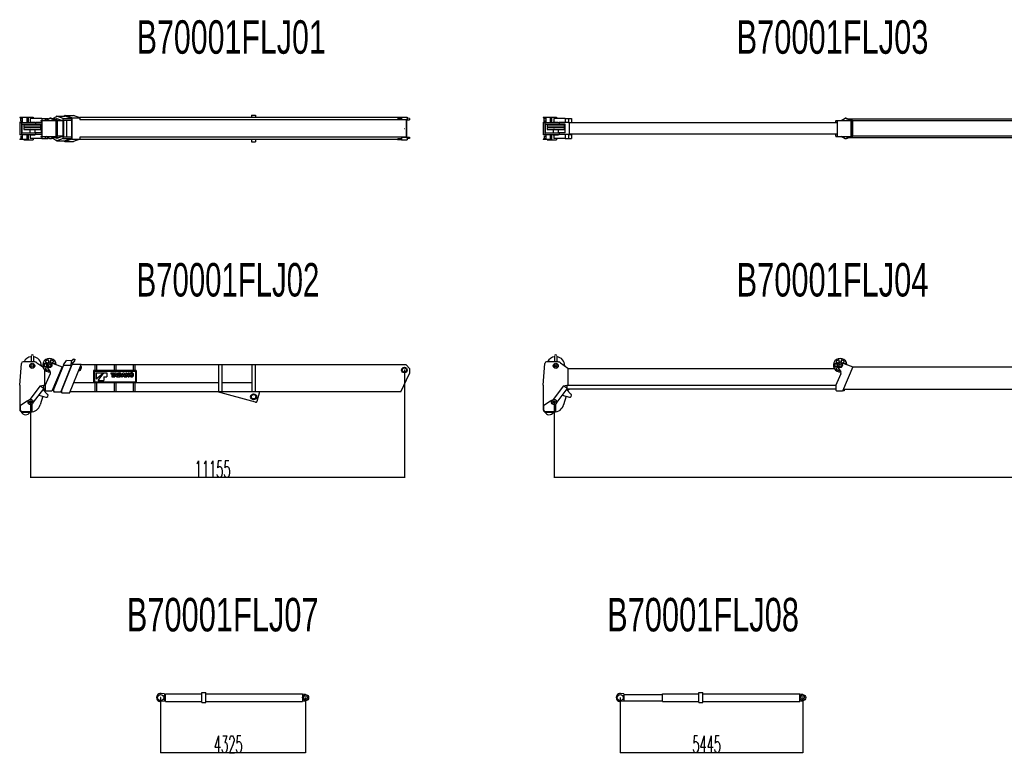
# Model space of a CAD drawing. Extents: x 2630 to 61401, y -1865 to 28103.
# Tile 1 of 2: x 2630 to 32015, y -1865 to 20102. Entities that reach past the tile are written whole.
import ezdxf

# ---------------------------------------------------------------- set-up
doc = ezdxf.new("R2010")
doc.units = 0
doc.header["$PDMODE"] = 35
doc.layers.get('0').update_dxf_attribs({"linetype": 'CONTINUOUS'})
doc.layers.get('DEFPOINTS').update_dxf_attribs({"linetype": 'CONTINUOUS'})
doc.styles.add('MX_DIMTXSTY_2', font='txt.shx', dxfattribs={"width": 0.5, "bigfont": 'extfont.shx'})
doc.styles.add('MX_NOTE_STANDARD', font='txt.shx', dxfattribs={"bigfont": 'extfont.shx'})
doc.dimstyles.new('MXDIMSTYLE', dxfattribs={"dimtxt": 2.8, "dimasz": 2.5, "dimexe": 1, "dimexo": 0.5, "dimgap": 0.5, "dimtad": 1, "dimdsep": 46, "dimtxsty": 'MX_NOTE_STANDARD', "dimblk1": 'OPEN30', "dimblk2": 'OPEN30', "dimsah": 1, "dimcen": 2.5, "dimadec": 0, "dimazin": 0, "dimtfac": 1, "dimtmove": 0, "dimatfit": 3, "dimldrblk": 'OPEN30', "dimfxl": 1, "dimtzin": 0, "dimarcsym": 0})

# ---------------------------------------------------------------- blocks, each defined once
blk = doc.blocks.new('*D3')
at = {"color": 7, "linetype": 'Continuous'}
for p, q in [((14109.9, 9639.2375), (14109.9, 6425.3)), ((2955.04, 8684.2375), (2955.04, 6425.3)), ((14109.9, 6429.8), (2955.04, 6429.8))]:
    blk.add_line(p, q, dxfattribs=at)
for points in [[(2975.04, 6426.46666), (2975.04, 6433.13334), (2955.04, 6429.8)], [(14089.9, 6433.13334), (14089.9, 6426.46666), (14109.9, 6429.8)]]:
    blk.add_solid(points, dxfattribs=at)
at = {"layer": 'DEFPOINTS', "color": 0, "linetype": 'Continuous'}
for p in [(14109.9, 9640.8), (2955.04, 8685.8), (2955.04, 6429.8)]:
    blk.add_point(p, dxfattribs=at)
at = {"color": 7, "linetype": 'Continuous', "insert": (8387.912207, 6680.3), "char_height": 500, "attachment_point": 5, "style": 'MX_DIMTXSTY_2'}
blk.add_mtext('\\A1;11155', dxfattribs=at)
blk = doc.blocks.new('_OPEN30')
at = {"color": 0, "linetype": 'ByBlock', "lineweight": -2}
for p, q in [((-1, 0.267949), (0, 0)), ((0, 0), (-1, -0.267949)), ((0, 0), (-1, 0))]:
    blk.add_line(p, q, dxfattribs=at)
blk = doc.blocks.new('*D4')
at = {"color": 7, "linetype": 'Continuous'}
for p, q in [((6837.13, -142.492476), (6837.13, -1791.83)), ((11162.1, -142.482466), (11162.1, -1791.83)), ((11162.1, -1787.33), (6837.13, -1787.33))]:
    blk.add_line(p, q, dxfattribs=at)
for points in [[(6857.13, -1790.66334), (6857.13, -1783.99666), (6837.13, -1787.33)], [(11142.1, -1783.99666), (11142.1, -1790.66334), (11162.1, -1787.33)]]:
    blk.add_solid(points, dxfattribs=at)
at = {"layer": 'DEFPOINTS', "color": 0, "linetype": 'Continuous'}
for p in [(6837.13, -140.929976), (11162.1, -140.919966), (6837.13, -1787.33)]:
    blk.add_point(p, dxfattribs=at)
at = {"color": 7, "linetype": 'Continuous', "insert": (8855.057275, -1536.83), "char_height": 500, "attachment_point": 5, "style": 'MX_DIMTXSTY_2'}
blk.add_mtext('\\A1;4325', dxfattribs=at)
blk = doc.blocks.new('*D5')
at = {"color": 7, "linetype": 'Continuous'}
for p, q in [((20553.1, -142.482456), (20553.1, -1791.84)), ((25998.1, -142.482456), (25998.1, -1791.84)), ((25998.1, -1787.34), (20553.1, -1787.34))]:
    blk.add_line(p, q, dxfattribs=at)
for points in [[(20573.1, -1790.67334), (20573.1, -1784.00666), (20553.1, -1787.34)], [(25978.1, -1784.00666), (25978.1, -1790.67334), (25998.1, -1787.34)]]:
    blk.add_solid(points, dxfattribs=at)
at = {"layer": 'DEFPOINTS', "color": 0, "linetype": 'Continuous'}
for p in [(20553.1, -140.919956), (25998.1, -140.919956), (20553.1, -1787.34)]:
    blk.add_point(p, dxfattribs=at)
at = {"color": 7, "linetype": 'Continuous', "insert": (23131.042383, -1536.84), "char_height": 500, "attachment_point": 5, "style": 'MX_DIMTXSTY_2'}
blk.add_mtext('\\A1;5445', dxfattribs=at)
blk = doc.blocks.new('*D6')
at = {"color": 7, "linetype": 'Continuous'}
for p, q in [((53681.5, 9639.2375), (53681.5, 6425.3)), ((18576.5, 8684.2375), (18576.5, 6425.3)), ((53681.5, 6429.8), (18576.5, 6429.8))]:
    blk.add_line(p, q, dxfattribs=at)
for points in [[(18596.5, 6426.46666), (18596.5, 6433.13334), (18576.5, 6429.8)], [(53661.5, 6433.13334), (53661.5, 6426.46666), (53681.5, 6429.8)]]:
    blk.add_solid(points, dxfattribs=at)
at = {"layer": 'DEFPOINTS', "color": 0, "linetype": 'Continuous'}
for p in [(53681.5, 9640.8), (18576.5, 8685.8), (18576.5, 6429.8)]:
    blk.add_point(p, dxfattribs=at)
at = {"color": 7, "linetype": 'Continuous', "insert": (35958.931641, 6680.3), "char_height": 500, "attachment_point": 5, "style": 'MX_DIMTXSTY_2'}
blk.add_mtext('\\A1;35105', dxfattribs=at)

msp = doc.modelspace()

# ---------------------------------------------------------------- linework, layer by layer
at = {"color": 46, "linetype": 'Continuous'}
for p, q in [((2629.94, 17181.893919), (2629.94, 17172.893919)), ((2844.94, 17181.893919), (2629.94, 17181.893919)), ((2705.906666, 17172.893919), (2629.94, 17172.893919)), ((2660.69, 17152.893919), (2705.906667, 17152.893919)), ((2660.69, 17082.893919), (2660.69, 17152.893919)), ((2660.69, 17082.893919), (2705.906667, 17082.893919)), ((2705.906666, 17172.893919), (2705.906666, 17037.893919)), ((2749.94, 17192.893919), (2749.94, 17181.893919)), ((2749.94, 17192.893919), (2869.94, 17192.893919)), ((2844.94, 17181.893919), (2844.94, 17028.893919)), ((2844.94, 17181.893919), (2880.660527, 17181.893919)), ((2869.94, 17192.893919), (2869.94, 17181.893919)), ((2878.74, 17192.893919), (2878.74, 17181.893919)), ((2878.74, 17192.893919), (3031.14, 17192.893919)), ((2880.660527, 17181.893919), (2880.660527, 17028.893919)), ((2946.322435, 17155.893919), (2946.322435, 17042.893919)), ((3291.94, 17155.893919), (2946.322435, 17155.893919)), ((3031.14, 17192.893919), (3031.14, 17155.893919)), ((3256.94, 17089.393919), (3256.94, 17079.393919)), ((3256.94, 17089.393919), (3291.939629, 17089.393919)), ((3256.94, 17079.393919), (3291.939629, 17079.393919)), ((3291.94, 17155.893919), (3389.94, 17155.893919)), ((3291.94, 17155.893919), (3291.94, 17089.393497)), ((3291.94, 17089.393919), (3291.94, 16616.393919)), ((3291.94, 17089.393919), (3414.734367, 17089.393919)), ((3389.939864, 17155.893919), (3464.492367, 17155.893919)), ((3389.94, 17155.893919), (3389.94, 17089.393449)), ((3412.346267, 17089.393919), (3530.669709, 17159.393919)), ((3414.734367, 17089.393919), (3714.136911, 17089.393919)), ((3464.492367, 17155.893919), (3475.94, 17155.893919)), ((3475.94, 17155.893919), (3475.94, 17127.015814)), ((3565.230801, 17159.393919), (3530.669709, 17159.393919)), ((3530.669709, 17159.393919), (3717.054617, 17089.393919)), ((3565.230801, 17159.393919), (3751.615709, 17089.393919)), ((3773.919179, 17135.393919), (3629.133768, 17135.393919)), ((3634.94, 17157.269717), (3727.227947, 17216.160064)), ((3634.94, 17135.393742), (3634.94, 17157.269717)), ((3713.785624, 17135.393882), (3733.260546, 17147.821127)), ((3714.136911, 16616.393919), (3714.136911, 17089.393919)), ((3751.615709, 17089.393919), (3717.054617, 17089.393919)), ((3717.054617, 17089.393919), (3717.054617, 16616.393919)), ((3733.886317, 17218.251836), (3978.886317, 17218.251836)), ((3734.576014, 17148.02252), (3925.99087, 17086.581504)), ((3929.94, 17155.874045), (3737.313202, 17217.704075)), ((3925.990843, 17079.393919), (3751.615695, 17079.393919)), ((3751.615709, 17089.393919), (3751.615709, 16616.393919)), ((3925.99087, 17086.581504), (3925.99087, 16619.206335)), ((3929.94, 16549.913793), (3929.94, 17155.874045)), ((3929.94, 17155.874045), (4174.94, 17155.874045)), ((3934.94, 17097.893919), (3934.94, 16607.893919)), ((3934.94, 17097.893919), (4030.94, 17097.893919)), ((3939.073749, 17218.251754), (3973.638251, 17240.552546)), ((3980.555016, 17242.748887), (4234.433779, 17242.748887)), ((4174.94, 17155.874045), (3982.313202, 17217.704075)), ((4189.94, 17175.400234), (3984.115221, 17242.173772)), ((4030.94, 17097.893919), (4030.94, 16607.893919)), ((4030.94, 17097.893919), (4179.94, 17097.893919)), ((4174.939987, 17107.678549), (4185.992631, 17104.092858)), ((4174.94, 17155.874045), (4174.94, 17097.893919)), ((4179.94, 17097.893919), (4179.94, 16607.893919)), ((4185.992623, 17095.393919), (4179.94, 17095.393919)), ((4185.992631, 17104.092858), (4185.992631, 16601.69498)), ((4189.94, 17175.400234), (4427.94, 17175.400234)), ((4189.94, 17175.400234), (4189.94, 16530.387604)), ((4427.94, 17175.400234), (4237.724, 17242.173772)), ((14024.939731, 17180.587741), (4413.161161, 17180.587741)), ((4427.94, 17175.400234), (4427.94, 17112.893919)), ((14159.94, 17112.893919), (4427.94, 17112.893919)), ((9549.94, 17247.893919), (9549.94, 17180.587444)), ((9549.94, 17247.893919), (9669.94, 17247.893919)), ((9669.94, 17247.893919), (9669.94, 17180.587444)), ((13904.94, 17179.393919), (13904.94, 17166.67923)), ((13904.94, 17179.393919), (14014.94, 17179.393919)), ((14014.94, 17179.393919), (14014.94, 17166.67923)), ((14024.94, 17192.893919), (14024.94, 17132.48714)), ((14024.94, 17192.893919), (14194.94, 17192.893919)), ((14159.94, 17112.893919), (14259.94, 17125.699946)), ((14159.94, 17112.893919), (14159.94, 16592.893919)), ((14169.94, 17104.092858), (14259.94, 17115.618282)), ((14169.94, 17104.092858), (14169.94, 16601.69498)), ((14259.94, 17148.284812), (14194.939821, 17164.547321)), ((14194.94, 17192.893919), (14194.94, 17132.48714)), ((14259.94, 17148.284812), (14259.94, 17125.699946)), ((14259.94, 17125.699946), (14259.94, 17115.618282)), ((18251.5, 17181.893919), (18251.5, 17172.893919)), ((18466.5, 17181.893919), (18251.5, 17181.893919)), ((18327.466667, 17172.893919), (18251.5, 17172.893919)), ((18282.25, 17152.893919), (18327.466667, 17152.893919)), ((18282.25, 17082.893919), (18282.25, 17152.893919)), ((18282.25, 17082.893919), (18327.466667, 17082.893919)), ((18327.466667, 17172.893919), (18327.466667, 17037.893919)), ((18371.5, 17192.893919), (18371.5, 17181.893919)), ((18371.5, 17192.893919), (18491.5, 17192.893919)), ((18466.5, 17181.893919), (18466.5, 17028.893919)), ((18466.5, 17181.893919), (18502.220528, 17181.893919)), ((18491.5, 17192.893919), (18491.5, 17181.893919)), ((18500.3, 17192.893919), (18500.3, 17181.893919)), ((18500.3, 17192.893919), (18652.7, 17192.893919)), ((18502.220528, 17181.893919), (18502.220528, 17028.893919)), ((18567.882436, 17155.893919), (18567.882436, 17042.893919)), ((18913.5, 17155.893919), (18567.882436, 17155.893919)), ((18652.7, 17192.893919), (18652.7, 17155.893919)), ((18913.5, 17155.893919), (19011.5, 17155.893919)), ((18913.5, 17155.893919), (18913.5, 17028.893919)), ((19011.499864, 17155.893919), (19086.052367, 17155.893919)), ((19011.5, 17155.893919), (19011.5, 17028.893919)), ((19086.052367, 17155.893919), (19097.5, 17155.893919)), ((19097.5, 17155.893919), (19097.5, 17028.893919)), ((26991.7, 17089.393919), (26991.7, 17079.393919)), ((26991.7, 17089.393919), (27026.69963, 17089.393919)), ((26991.7, 17026.893483), (26991.7, 17079.393919)), ((26991.7, 17079.393919), (27026.69963, 17079.393919)), ((27026.7, 17089.393919), (27026.7, 16616.393919)), ((27026.7, 17089.393919), (27149.494367, 17089.393919)), ((27147.106267, 17089.393919), (27265.429709, 17159.393919)), ((27149.494367, 17089.393919), (27448.896911, 17089.393919)), ((27299.990801, 17159.393919), (27265.429709, 17159.393919)), ((27265.429709, 17159.393919), (27451.814618, 17089.393919)), ((27299.990801, 17159.393919), (27486.375709, 17089.393919)), ((35345.679179, 17135.393919), (27363.893768, 17135.393919)), ((27448.896911, 16616.393919), (27448.896911, 17089.393919)), ((27486.375709, 17089.393919), (27451.814618, 17089.393919)), ((27451.814618, 17089.393919), (27451.814618, 16616.393919)), ((35497.750843, 17079.393919), (27486.375695, 17079.393919)), ((27486.375709, 17089.393919), (27486.375709, 16616.393919)), ((2629.94, 17037.893919), (2629.94, 17028.893919)), ((2705.906666, 17037.893919), (2629.94, 17037.893919)), ((2629.94, 17028.893919), (2629.94, 16676.893919)), ((2629.94, 17028.893919), (2684.94, 17028.893919)), ((2684.94, 17028.893919), (2684.94, 16676.893919)), ((2684.94, 17028.893919), (3104.94, 17028.893919)), ((2691.44, 16982.893919), (3104.94, 16982.893919)), ((2691.44, 16982.893919), (2691.44, 16722.893919)), ((2754.94, 16959.893919), (2754.94, 16905.893919)), ((2754.94, 16959.893919), (3254.94, 16959.893919)), ((2754.94, 16905.893919), (3254.94, 16905.893919)), ((2754.94, 16879.893919), (2754.94, 16825.893919)), ((2754.94, 16879.893919), (3254.94, 16879.893919)), ((2754.94, 16825.893919), (3254.94, 16825.893919)), ((2928.74, 17042.893919), (2928.74, 17028.893919)), ((2928.74, 17042.893919), (3081.14, 17042.893919)), ((2928.74, 16982.893919), (2928.74, 16959.893919)), ((2928.74, 16905.893919), (2928.74, 16879.893919)), ((2928.74, 16825.893919), (2928.74, 16722.893919)), ((3081.14, 17042.893919), (3081.14, 17028.893919)), ((3081.14, 16982.893919), (3081.14, 16959.893919)), ((3081.14, 16905.893919), (3081.14, 16879.893919)), ((3081.14, 16825.893919), (3081.14, 16722.893919)), ((3104.94, 17028.893919), (3104.94, 16982.893919)), ((3291.939998, 17028.893919), (3104.94, 17028.893919)), ((3284.94, 16982.893919), (3104.94, 16982.893919)), ((3254.94, 16959.893919), (3254.94, 16905.893919)), ((3254.94, 16879.893919), (3254.94, 16825.893919)), ((3284.94, 16722.893919), (3284.94, 16982.893919)), ((18251.5, 17037.893919), (18251.5, 17028.893919)), ((18327.466667, 17037.893919), (18251.5, 17037.893919)), ((18251.5, 17028.893919), (18251.5, 16676.893919)), ((18251.5, 17028.893919), (18306.5, 17028.893919)), ((18306.5, 17028.893919), (18306.5, 16676.893919)), ((18306.5, 17028.893919), (18726.5, 17028.893919)), ((18313, 16982.893919), (18726.5, 16982.893919)), ((18313, 16982.893919), (18313, 16722.893919)), ((18376.5, 16959.893919), (18376.5, 16905.893919)), ((18376.5, 16959.893919), (18876.5, 16959.893919)), ((18376.5, 16905.893919), (18876.5, 16905.893919)), ((18376.5, 16879.893919), (18376.5, 16825.893919)), ((18376.5, 16879.893919), (18876.5, 16879.893919)), ((18376.5, 16825.893919), (18876.5, 16825.893919)), ((18550.3, 17042.893919), (18550.3, 17028.893919)), ((18550.3, 17042.893919), (18702.7, 17042.893919)), ((18550.3, 16982.893919), (18550.3, 16959.893919)), ((18550.3, 16905.893919), (18550.3, 16879.893919)), ((18550.3, 16825.893919), (18550.3, 16722.893919)), ((18702.7, 17042.893919), (18702.7, 17028.893919)), ((18702.7, 16982.893919), (18702.7, 16959.893919)), ((18702.7, 16905.893919), (18702.7, 16879.893919)), ((18702.7, 16825.893919), (18702.7, 16722.893919)), ((18726.5, 17028.893919), (18726.5, 16982.893919)), ((19031.5, 17028.893919), (18726.5, 17028.893919)), ((18906.5, 16982.893919), (18726.5, 16982.893919)), ((18876.5, 16959.893919), (18876.5, 16905.893919)), ((18876.5, 16879.893919), (18876.5, 16825.893919)), ((18906.5, 16722.893919), (18906.5, 16982.893919)), ((19011.499864, 17028.893919), (19086.052367, 17028.893919)), ((19031.5, 17028.893919), (19031.5, 16676.893919)), ((27026.699938, 17026.893919), (19031.5, 17026.893919)), ((19086.052367, 17028.893919), (19097.5, 17028.893919)), ((2629.94, 16676.893919), (2684.94, 16676.893919)), ((2629.94, 16676.893919), (2629.94, 16667.893919)), ((2705.906666, 16667.893919), (2629.94, 16667.893919)), ((2705.906666, 16532.893919), (2629.94, 16532.893919)), ((2629.94, 16532.893919), (2629.94, 16523.893919)), ((2844.94, 16523.893919), (2629.94, 16523.893919)), ((2660.69, 16622.893919), (2660.69, 16552.893919)), ((2660.69, 16622.893919), (2705.906667, 16622.893919)), ((2660.69, 16552.893919), (2705.906667, 16552.893919)), ((2684.94, 16676.893919), (3104.94, 16676.893919)), ((2691.44, 16722.893919), (3104.94, 16722.893919)), ((2705.906666, 16667.893919), (2705.906666, 16532.893919)), ((2749.94, 16523.893919), (2749.94, 16512.893919)), ((2749.94, 16512.893919), (2869.94, 16512.893919)), ((2844.94, 16676.893919), (2844.94, 16523.893919)), ((2844.94, 16523.893919), (2880.660527, 16523.893919)), ((2869.94, 16523.893919), (2869.94, 16512.893919)), ((2878.74, 16523.893919), (2878.74, 16512.893919)), ((2878.74, 16512.893919), (3031.14, 16512.893919)), ((2880.660527, 16676.893919), (2880.660527, 16523.893919)), ((2928.74, 16676.893919), (2928.74, 16662.893919)), ((2928.74, 16662.893919), (3081.14, 16662.893919)), ((2946.322435, 16662.893919), (2946.322435, 16549.893919)), ((3291.94, 16549.893919), (2946.322435, 16549.893919)), ((3031.14, 16549.893919), (3031.14, 16512.893919)), ((3081.14, 16676.893919), (3081.14, 16662.893919)), ((3284.94, 16722.893919), (3104.94, 16722.893919)), ((3104.94, 16722.893919), (3104.94, 16676.893919)), ((3291.939998, 16676.893919), (3104.94, 16676.893919)), ((3256.94, 16626.393919), (3256.94, 16616.393919)), ((3256.94, 16626.393919), (3291.939629, 16626.393919)), ((3256.94, 16616.393919), (3291.939629, 16616.393919)), ((3291.94, 16616.393919), (3414.734367, 16616.393919)), ((3291.94, 16616.393497), (3291.94, 16549.893919)), ((3291.94, 16549.893919), (3389.94, 16549.893919)), ((3389.939864, 16549.893919), (3464.492367, 16549.893919)), ((3389.94, 16616.393919), (3389.94, 16549.893919)), ((3530.669709, 16546.393919), (3412.346267, 16616.393919)), ((3414.734367, 16616.393919), (3714.136911, 16616.393919)), ((3464.492367, 16549.893919), (3475.94, 16549.893919)), ((3475.94, 16578.771635), (3475.94, 16549.893919)), ((3717.054617, 16616.393919), (3530.669709, 16546.393919)), ((3565.230801, 16546.393919), (3530.669709, 16546.393919)), ((3751.615709, 16616.393919), (3565.230801, 16546.393919)), ((3773.919613, 16570.393919), (3629.13439, 16570.393919)), ((3634.94, 16548.518121), (3634.94, 16570.393742)), ((3634.94, 16548.518121), (3727.227947, 16489.627774)), ((3733.260546, 16557.966712), (3713.785741, 16570.393882)), ((3751.615709, 16616.393919), (3717.054617, 16616.393919)), ((3733.886317, 16487.536002), (3978.886317, 16487.536002)), ((3925.99087, 16619.206335), (3734.576014, 16557.765319)), ((3929.94, 16549.913793), (3737.313202, 16488.083764)), ((3925.990843, 16626.393919), (3751.615695, 16626.393919)), ((3929.94, 16549.913793), (4174.94, 16549.913793)), ((3934.94, 16607.893919), (4030.94, 16607.893919)), ((3939.074005, 16487.535919), (3973.638251, 16465.235292)), ((3980.555016, 16463.038951), (4234.433779, 16463.038951)), ((4174.94, 16549.913793), (3982.313202, 16488.083764)), ((4189.94, 16530.387604), (3984.115221, 16463.614067)), ((4030.94, 16607.893919), (4179.94, 16607.893919)), ((4185.992631, 16601.69498), (4174.939987, 16598.109289)), ((4174.94, 16607.893919), (4174.94, 16549.913793)), ((4185.992623, 16610.393919), (4179.94, 16610.393919)), ((4189.94, 16530.387604), (4427.94, 16530.387604)), ((4427.94, 16530.387604), (4237.724, 16463.614067)), ((14024.939731, 16525.200097), (4413.163115, 16525.200097)), ((14159.94, 16592.893919), (4427.94, 16592.893919)), ((4427.94, 16592.893919), (4427.94, 16530.387604)), ((9549.94, 16525.199801), (9549.94, 16457.893919)), ((9549.94, 16457.893919), (9669.94, 16457.893919)), ((9669.94, 16525.199801), (9669.94, 16457.893919)), ((13904.94, 16539.108609), (13904.94, 16526.393919)), ((13904.94, 16526.393919), (14014.94, 16526.393919)), ((14014.94, 16539.108609), (14014.94, 16526.393919)), ((14024.94, 16573.300699), (14024.94, 16512.893919)), ((14024.94, 16512.893919), (14194.94, 16512.893919)), ((14159.94, 16592.893919), (14259.94, 16580.087893)), ((14169.94, 16601.69498), (14259.94, 16590.169557)), ((14259.94, 16557.503026), (14194.939821, 16541.240518)), ((14194.94, 16573.300699), (14194.94, 16512.893919)), ((14259.94, 16590.169557), (14259.94, 16580.087893)), ((14259.94, 16580.087893), (14259.94, 16557.503026)), ((18251.5, 16676.893919), (18306.5, 16676.893919)), ((18251.5, 16676.893919), (18251.5, 16667.893919)), ((18327.466667, 16667.893919), (18251.5, 16667.893919)), ((18327.466667, 16532.893919), (18251.5, 16532.893919)), ((18251.5, 16532.893919), (18251.5, 16523.893919)), ((18466.5, 16523.893919), (18251.5, 16523.893919)), ((18282.25, 16622.893919), (18282.25, 16552.893919)), ((18282.25, 16622.893919), (18327.466667, 16622.893919)), ((18282.25, 16552.893919), (18327.466667, 16552.893919)), ((18306.5, 16676.893919), (18726.5, 16676.893919)), ((18313, 16722.893919), (18726.5, 16722.893919)), ((18327.466667, 16667.893919), (18327.466667, 16532.893919)), ((18371.5, 16523.893919), (18371.5, 16512.893919)), ((18371.5, 16512.893919), (18491.5, 16512.893919)), ((18466.5, 16676.893919), (18466.5, 16523.893919)), ((18466.5, 16523.893919), (18502.220528, 16523.893919)), ((18491.5, 16523.893919), (18491.5, 16512.893919)), ((18500.3, 16523.893919), (18500.3, 16512.893919)), ((18500.3, 16512.893919), (18652.7, 16512.893919)), ((18502.220528, 16676.893919), (18502.220528, 16523.893919)), ((18550.3, 16676.893919), (18550.3, 16662.893919)), ((18550.3, 16662.893919), (18702.7, 16662.893919)), ((18567.882436, 16662.893919), (18567.882436, 16549.893919)), ((18913.5, 16549.893919), (18567.882436, 16549.893919)), ((18652.7, 16549.893919), (18652.7, 16512.893919)), ((18702.7, 16676.893919), (18702.7, 16662.893919)), ((18906.5, 16722.893919), (18726.5, 16722.893919)), ((18726.5, 16722.893919), (18726.5, 16676.893919)), ((19031.5, 16676.893919), (18726.5, 16676.893919)), ((18913.5, 16676.893919), (18913.5, 16549.893919)), ((18913.5, 16549.893919), (19011.5, 16549.893919)), ((19011.499864, 16549.893919), (19086.052367, 16549.893919)), ((19011.5, 16676.893919), (19011.5, 16549.893919)), ((19031.499485, 16676.893919), (19086.052367, 16676.893919)), ((27026.699938, 16678.893919), (19031.5, 16678.893919)), ((19086.052367, 16676.893919), (19097.5, 16676.893919)), ((19086.052367, 16549.893919), (19097.5, 16549.893919)), ((19097.5, 16676.893919), (19097.5, 16549.893919)), ((26991.7, 16626.393919), (26991.7, 16678.893483)), ((26991.7, 16626.393919), (26991.7, 16616.393919)), ((26991.7, 16626.393919), (27026.69963, 16626.393919)), ((26991.7, 16616.393919), (27026.69963, 16616.393919)), ((27026.7, 16616.393919), (27149.494367, 16616.393919)), ((27265.429709, 16546.393919), (27147.106267, 16616.393919)), ((27149.494367, 16616.393919), (27448.896911, 16616.393919)), ((27451.814618, 16616.393919), (27265.429709, 16546.393919)), ((27299.990801, 16546.393919), (27265.429709, 16546.393919)), ((27486.375709, 16616.393919), (27299.990801, 16546.393919)), ((35345.679614, 16570.393919), (27363.89439, 16570.393919)), ((27486.375709, 16616.393919), (27451.814618, 16616.393919)), ((35497.750843, 16626.393919), (27486.375695, 16626.393919)), ((2972.54, 10059.3), (2972.54, 9885.8)), ((3037.54, 10059.3), (3037.54, 9885.8)), ((18594, 10059.3), (18594, 9885.8)), ((18659, 10059.3), (18659, 9885.8)), ((2630.04, 9185.8), (2681.42, 9839.7)), ((3057.86, 9885.8), (2731.26, 9885.8)), ((3143.73, 9858.8), (3324.11, 9732.8)), ((3432.62, 9805.7), (3384.56, 9833.5)), ((3384.63, 9734.8), (3432.56, 9762.5)), ((3409.56, 9876.8), (3457.7, 9849)), ((3455.5, 9718), (3409.61, 9691.5)), ((3444.38, 9735.2), (3540.69, 9586.2)), ((3495.03, 9870.4), (3495.03, 9926.1)), ((3545.02, 9926.1), (3545.02, 9871)), ((3552.78, 9867.9), (3893.16, 9734.8)), ((3590.02, 9853.4), (3630.54, 9876.8)), ((3893.07, 9734.5), (3591, 9011.1)), ((3635.06, 9036.5), (3932.84, 9773.5)), ((3655.53, 9833.5), (3649.61, 9830.1)), ((3855.91, 8982.5), (4175.52, 9773.5)), ((3875.19, 9005.4), (4194.15, 9803.4)), ((3893.18, 9734.8), (3917.21, 9734.8)), ((4175.52, 9773.5), (3932.84, 9773.5)), ((3935.04, 9798.5), (4031.04, 9926.5)), ((3935.04, 9798.5), (3935.04, 9773.5)), ((4180.04, 9913.5), (4031.04, 9926.5)), ((4120.44, 8945.4), (4463.38, 9803.4)), ((4168.04, 9773.5), (4180.04, 9913.5)), ((4169.52, 9914.4), (4244.77, 9967.1)), ((4173.56, 9837.9), (4269.05, 9904.8)), ((4463.26, 9803.5), (4194.02, 9803.5)), ((4196.46, 9853.9), (4228.38, 9848.7)), ((4228.39, 9848.7), (4230.69, 9850.4)), ((4235.69, 9881.4), (4230.67, 9850.4)), ((4244.76, 9967.1), (4274.27, 9964.5)), ((4274.27, 9964.5), (4269.06, 9904.8)), ((4430.33, 9642.5), (4461.88, 9721.5)), ((4440.13, 9745.2), (4454.08, 9739.7)), ((4441.47, 9638.1), (4473.02, 9717)), ((4444.58, 9756.4), (4458.53, 9750.8)), ((14161.8, 9793.8), (4459.45, 9793.6)), ((4875.06, 9793.6), (4875.06, 9621.9)), ((4925.06, 9793.6), (4925.06, 9621.9)), ((5445.06, 9793.6), (5445.06, 9621.9)), ((5495.06, 9793.6), (5495.06, 9621.9)), ((6015.05, 9793.6), (6015.05, 9621.9)), ((6065.04, 9793.6), (6065.04, 9621.9)), ((8559.92, 9793.6), (8559.94, 8995.7)), ((8659.93, 9793.7), (8659.95, 8995.7)), ((9559.92, 9793.7), (9559.94, 8988.7)), ((9659.92, 9793.7), (9659.94, 8988.7)), ((14161.8, 9793.8), (14266.9, 9689.3)), ((18251.5, 9185.8), (18302.9, 9839.7)), ((18679.3, 9885.8), (18352.7, 9885.8)), ((18765.2, 9858.8), (18991.5, 9700.8)), ((18991.5, 9700.8), (18991.5, 9186.3)), ((27029.3, 9805.7), (26981.2, 9833.5)), ((26981.3, 9734.8), (27029.2, 9762.5)), ((27006.2, 9876.8), (27054.3, 9849)), ((27052.1, 9718), (27006.2, 9691.5)), ((27041, 9735.2), (27137.3, 9586.2)), ((27091.7, 9870.4), (27091.7, 9926.1)), ((27141.6, 9926.1), (27141.6, 9871)), ((27149.4, 9867.9), (27489.8, 9734.8)), ((27186.7, 9853.4), (27227.2, 9876.8)), ((27489.7, 9734.5), (27187.7, 9011.2)), ((27252.2, 9833.5), (27246.2, 9830.1)), ((35486.6, 9729.3), (27487.5, 9729.2)), ((3370.04, 9648), (3370.04, 9186.3)), ((3395.01, 9181.2), (3544.83, 9539.8)), ((3495.03, 9642.1), (3495.03, 9656.8)), ((4393.74, 9629.2), (4407.68, 9623.6)), ((4398.19, 9640.3), (4412.14, 9634.7)), ((6107.06, 9621.9), (4833.06, 9621.9)), ((4833.06, 9621.9), (4833.06, 9256.9)), ((4858.06, 9596.9), (4858.06, 9281.9)), ((6082.55, 9596.9), (4858.06, 9596.9)), ((4910.04, 9554.9), (4910.04, 9381.6)), ((4910.04, 9554.9), (5135.32, 9554.9)), ((4910.04, 9381.6), (5135.32, 9554.9)), ((4967.81, 9323.8), (5141.1, 9554.9)), ((5141.1, 9554.9), (5233.52, 9554.9)), ((5141.1, 9439.4), (5233.52, 9439.4)), ((5141.1, 9439.4), (5141.1, 9323.8)), ((5233.52, 9554.9), (5233.52, 9439.4)), ((5349.04, 9554.9), (5450.06, 9554.9)), ((5349.04, 9554.9), (5349.04, 9523.6)), ((5349.04, 9523.6), (5381.26, 9523.6)), ((5381.26, 9523.6), (5381.26, 9439.4)), ((5381.26, 9439.4), (5417.84, 9439.4)), ((5417.84, 9523.6), (5417.84, 9439.4)), ((5417.84, 9523.6), (5450.06, 9523.6)), ((5476.19, 9554.9), (5434.39, 9439.4)), ((5434.39, 9439.4), (5472.13, 9439.4)), ((5450.06, 9554.9), (5450.06, 9523.6)), ((5477.32, 9456.2), (5472.13, 9439.4)), ((5476.19, 9554.9), (5515.67, 9554.9)), ((5477.32, 9456.2), (5514.54, 9456.2)), ((5493.47, 9508.6), (5484.83, 9480.6)), ((5484.83, 9480.6), (5507.03, 9480.6)), ((5495.53, 9517.7), (5496.33, 9517.7)), ((5498.39, 9508.6), (5507.03, 9480.6)), ((5514.54, 9456.2), (5519.73, 9439.4)), ((5515.67, 9554.9), (5557.47, 9439.4)), ((5519.73, 9439.4), (5557.47, 9439.4)), ((5563.57, 9554.9), (5621.3, 9554.9)), ((5563.57, 9554.9), (5563.57, 9439.4)), ((5563.57, 9439.4), (5618.52, 9439.4)), ((5597.82, 9526.5), (5597.82, 9468.4)), ((5597.82, 9526.5), (5612.89, 9526.5)), ((5597.82, 9468.4), (5612.72, 9468.4)), ((5664.01, 9439.4), (5705.81, 9554.9)), ((5664.01, 9439.4), (5701.75, 9439.4)), ((5706.94, 9456.2), (5701.75, 9439.4)), ((5705.81, 9554.9), (5745.29, 9554.9)), ((5706.94, 9456.2), (5744.16, 9456.2)), ((5723.09, 9508.6), (5714.45, 9480.6)), ((5714.45, 9480.6), (5736.65, 9480.6)), ((5725.15, 9517.7), (5725.95, 9517.7)), ((5728.01, 9508.6), (5736.65, 9480.6)), ((5744.16, 9456.2), (5749.35, 9439.4)), ((5745.29, 9554.9), (5787.09, 9439.4)), ((5749.35, 9439.4), (5787.09, 9439.4)), ((5793.19, 9554.9), (5827.44, 9554.9)), ((5793.19, 9554.9), (5793.19, 9439.4)), ((5793.19, 9439.4), (5826.28, 9439.4)), ((5825.77, 9503.2), (5826.41, 9503.2)), ((5826.28, 9494.5), (5826.28, 9439.4)), ((5827.44, 9554.9), (5861.47, 9499.5)), ((5831.15, 9494.7), (5865.18, 9439.4)), ((5865.18, 9439.4), (5899.44, 9439.4)), ((5866.22, 9491), (5866.85, 9491)), ((5866.34, 9554.9), (5866.34, 9499.8)), ((5866.34, 9554.9), (5899.44, 9554.9)), ((5899.44, 9554.9), (5899.44, 9439.4)), ((6082.55, 9596.9), (6082.55, 9281.9)), ((6107.06, 9621.9), (6107.06, 9256.9)), ((14009.6, 8988.8), (14266.9, 9534.8)), ((14266.9, 9689.3), (14266.9, 9534.8)), ((18991.5, 9687.3), (26938.8, 9687.3)), ((26991.6, 9181.2), (27141.5, 9539.8)), ((27091.7, 9642.1), (27091.7, 9656.8)), ((2630.04, 9185.8), (2630.04, 8465.8)), ((3243.07, 9169.1), (2931.97, 8762.6)), ((3243.07, 9169.1), (3341.04, 9189.6)), ((3334.97, 9096.4), (3249.9, 9161.5)), ((3341.03, 9189.6), (3341.04, 9081.3)), ((3341.04, 9186.3), (3397.14, 9186.3)), ((3395.03, 9181.1), (3395.04, 9036)), ((4833.06, 9262.6), (4247.25, 9262.6)), ((6107.06, 9256.9), (4833.06, 9256.9)), ((6082.55, 9281.9), (4858.06, 9281.9)), ((4875.07, 9256.9), (4875.08, 8988.6)), ((4925.07, 9256.9), (4925.08, 8988.6)), ((4967.81, 9323.8), (5141.1, 9323.8)), ((5445.07, 9256.9), (5445.08, 8988.6)), ((5495.07, 9256.9), (5495.08, 8988.6)), ((6015.06, 9256.9), (6015.07, 8988.6)), ((6065.05, 9256.9), (6065.06, 8988.6)), ((8559.97, 9262.7), (6107.06, 9262.7)), ((9559.96, 9262.8), (8659.98, 9262.7)), ((18251.5, 9185.8), (18251.5, 8465.8)), ((18864.5, 9169.1), (18553.4, 8762.6)), ((18864.5, 9169.1), (18962, 9189.5)), ((18956.4, 9096.4), (18871.4, 9161.5)), ((18962.5, 9189.6), (18962.5, 9081.6)), ((18962.5, 9186.3), (26991.7, 9186.3)), ((26991.7, 9181.1), (26991.7, 9036)), ((3341.04, 9081.6), (3036, 8683)), ((3197.05, 8893.4), (3412.45, 8832.1)), ((3318.57, 8859.9), (3242.96, 8601.5)), ((3324.68, 9060.2), (3462.47, 8914.5)), ((3341.04, 9081.3), (3395.04, 9081.3)), ((3370.04, 9035.8), (3364.84, 9018)), ((3370.04, 9081.3), (3370.04, 9035.8)), ((3395.03, 9047.8), (3370.04, 9047.8)), ((3395.03, 9047.8), (3370.04, 9047.8)), ((3395.03, 9073.8), (3395.03, 9047.8)), ((3420.01, 9011.1), (3395.06, 9036)), ((3591.03, 9011.1), (3420.04, 9011.1)), ((3635.04, 9027.5), (3597.85, 9027.5)), ((3635.03, 9036.6), (3635.03, 9007.6)), ((3635.04, 9007.6), (3660.05, 8982.6)), ((3855.87, 8982.6), (3660.04, 8982.6)), ((3875.08, 9005.5), (3875.08, 8970.5)), ((3875.21, 8970.5), (3900.18, 8945.5)), ((4120.31, 8945.5), (3900.03, 8945.5)), ((14009.6, 8988.8), (4137.69, 8988.6)), ((9671.99, 8681.6), (8536.08, 8988.7)), ((9785.05, 8988.7), (9708.8, 8702.8)), ((18962.5, 9081.6), (18657.5, 8683)), ((18818.5, 8893.4), (19033.9, 8832.1)), ((18940, 8859.9), (18864.4, 8601.5)), ((18946.2, 9060.2), (19083.9, 8914.5)), ((18962.5, 9081.3), (26991.7, 9081.3)), ((18991.5, 9035.8), (18986.3, 9018)), ((18991.5, 9081.3), (18991.5, 9035.8)), ((19016.5, 9047.8), (18991.5, 9047.8)), ((19016.5, 9047.8), (18991.5, 9047.8)), ((19016.5, 9081.3), (19016.5, 9047.8)), ((26991.7, 9073.8), (26991.7, 9047.8)), ((27016.6, 9011.1), (26991.7, 9036)), ((27187.7, 9011.2), (27016.7, 9011.1)), ((27231.7, 9018.2), (27190.6, 9018.2)), ((35214.7, 9056.3), (27206.4, 9056.2)), ((27231.7, 9056.2), (27231.7, 9018.2)), ((2860.19, 8718), (2645.04, 8567.3)), ((2645.04, 8567.3), (2645.04, 8465.8)), ((2860.19, 8718), (2885.98, 8718)), ((2935.94, 8759.5), (2931.97, 8762.6)), ((2975.04, 8612.2), (2996.04, 8612.2)), ((2996.04, 8612.2), (2996.04, 8400.8)), ((3036, 8683), (3031.24, 8686.6)), ((18481.7, 8718), (18266.5, 8567.3)), ((18266.5, 8567.3), (18266.5, 8465.8)), ((18481.7, 8718), (18507.5, 8718)), ((18557.4, 8759.5), (18553.4, 8762.6)), ((18596.5, 8612.2), (18617.5, 8612.2)), ((18617.5, 8612.2), (18617.5, 8400.8)), ((18657.5, 8683), (18652.7, 8686.6)), ((2710.04, 8400.8), (2996.04, 8400.8)), ((2710.04, 8385.8), (2955.04, 8385.8)), ((18331.5, 8400.8), (18617.5, 8400.8)), ((18331.5, 8385.8), (18576.5, 8385.8))]:
    msp.add_line(p, q, dxfattribs=at)
at = {"color": 101, "linetype": 'Continuous'}
for p, q in [((8062.15, -289.92), (8062.15, 8.08)), ((8062.16, 8.08), (8182.17, 8.08)), ((8182.15, -289.92), (8182.15, 8.08)), ((22898.2, -289.92), (22898.2, 8.08)), ((22898.2, 8.08), (23018.2, 8.08)), ((23018.2, -289.92), (23018.2, 8.08)), ((6947.13, -30.94), (6848.58, -21.49)), ((6947.13, -250.94), (6848.58, -260.39)), ((6947.12, -30.94), (6947.12, -250.94)), ((6947.12, -48.43), (6982.16, -48.43)), ((6947.12, -233.42), (6982.16, -233.42)), ((6982.16, -257.465726), (6982.16, -24.374274)), ((6982.16, -24.374274), (8062.16, -24.374274)), ((6982.16, -257.465726), (8062.16, -257.465726)), ((8062.16, -289.92), (8182.17, -289.92)), ((8182.16, -24.374274), (11072.06, -24.374274)), ((8182.16, -257.465726), (11072.06, -257.465726)), ((11072.1, -24.374274), (11072.1, -257.465726)), ((11072.1, -30.92), (11162.1, -40.96)), ((11072.1, -250.92), (11162.1, -240.89)), ((11162.1, -50.92), (11162.1, -40.96)), ((11162.1, -230.92), (11162.1, -240.89)), ((20663.1, -30.94), (20564.6, -21.49)), ((20663.1, -250.94), (20564.6, -260.39)), ((20663.1, -30.94), (20663.1, -250.94)), ((20663.1, -48.43), (21818.2, -48.43)), ((20663.1, -233.42), (21818.2, -233.42)), ((21818.2, -24.374274), (22898.2, -24.374274)), ((21818.2, -257.465726), (21818.2, -24.374274)), ((21818.2, -257.465726), (22898.2, -257.465726)), ((22898.2, -289.92), (23018.2, -289.92)), ((23018.2, -24.374274), (25908.1, -24.374274)), ((23018.2, -257.465726), (25908.1, -257.465726)), ((25908.1, -30.92), (25998.1, -40.96)), ((25908.1, -250.92), (25998.1, -240.88)), ((25908.1004, -257.465726), (25908.1004, -24.374274)), ((25998.1, -50.92), (25998.1, -40.96)), ((25998.1, -230.92), (25998.1, -240.88))]:
    msp.add_line(p, q, dxfattribs=at)
at = {"color": 46, "linetype": 'Continuous'}
for centre, radius in [((3005.04, 9765.8), 76.2), ((3005.04, 9765.8), 38.5), ((3519.95, 9784), 69.9999), ((3519.95, 9784), 34.9999), ((14109.9, 9640.8), 84), ((14109.9, 9640.8), 62.5), ((18626.5, 9765.8), 76.2), ((18626.5, 9765.8), 38.5), ((27116.6, 9784), 69.9999), ((27116.6, 9784), 34.9999), ((9609.94, 8840.7), 90), ((9609.94, 8840.7), 65), ((2955.04, 8685.8), 76.2), ((2955.04, 8685.8), 38.5), ((18576.5, 8685.8), 76.2), ((18576.5, 8685.8), 38.5)]:
    msp.add_circle(centre, radius, dxfattribs=at)
at = {"color": 101, "linetype": 'Continuous'}
for centre, radius in [((6837.13, -140.94), 90), ((11162.1, -140.92), 89.9996), ((11162.1, -140.92), 55), ((20553.1, -140.94), 90), ((25998.1, -140.92), 89.9996), ((25998.1, -140.92), 55)]:
    msp.add_circle(centre, radius, dxfattribs=at)
at = {"color": 46, "linetype": 'Continuous'}
for centre, radius, start, end in [((3733.854239, 17207.083294), 11.16917, 71.960671, 89.83544), ((3734.124836, 17146.637153), 1.456896, 71.96089, 89.823777), ((3978.854239, 17207.083294), 11.16917, 71.960671, 89.83544), ((3980.520976, 17231.257898), 11.491662, 71.77495, 89.830271), ((4234.395913, 17232.860672), 9.889031, 70.335373, 89.780592), ((3733.854239, 16498.704545), 11.16917, 270.16456, 288.039329), ((3734.124836, 16559.150686), 1.456896, 270.176223, 288.03911), ((3978.854239, 16498.704545), 11.16917, 270.16456, 288.039329), ((3980.520976, 16474.52994), 11.491662, 270.169729, 288.22505), ((4234.395913, 16472.927166), 9.889031, 270.219408, 289.664627), ((3005.04, 9765.8), 272.5, 96.8499, 153.875), ((3005.04, 10060.3), 32.5, 0, 180), ((3005.04, 9765.8), 272.5, 359.911005, 83.1504), ((18626.5, 9765.8), 272.5, 96.8499, 153.875), ((18626.5, 10060.3), 32.5, 0, 180), ((18626.5, 9765.8), 272.5, 359.911005, 83.1504), ((2731.27, 9835.8), 50, 90.0013, 175.507), ((3057.86, 9735.8), 150, 55.0804, 90.0013), ((3520.02, 9784.1), 202.5, 5.02693, 276.6995), ((3520.02, 9784.1), 162.5, 165.728, 194.264), ((3377.08, 9747.8), 15, 194.259, 300.0161), ((3377.08, 9820.5), 15, 60.0102, 165.709), ((3417.08, 9889.7), 15, 134.259, 240.016), ((3520.02, 9784.1), 162.5, 105.728, 134.264), ((3519.95, 9784), 89.9999, 67.483, 180.001), ((3519.95, 9784), 89.9999, 180.002, 212.871), ((3480.04, 9926.1), 15, 0.010175, 105.709), ((3560.02, 9926.1), 15, 74.2593, 180.016), ((3520.02, 9784.1), 162.5, 45.7276, 74.2637), ((3622.99, 9889.7), 15, 300.0102, 45.7086), ((3662.98, 9820.4), 15, 14.2593, 120.016), ((3520.02, 9784.1), 162.5, 11.6256, 14.2631), ((4240.82, 9926.2), 35, 98.0898, 151.937), ((4240.82, 9926.2), 35, 289.9271, 320.1003), ((4240.82, 9926.2), 35, 324.0109, 26.0164), ((4448.88, 9726.7), 14, 338.2178, 68.1968), ((4448.88, 9726.7), 25.9999, 338.2178, 68.1968), ((18352.7, 9835.8), 50, 90.0013, 175.507), ((18679.3, 9735.8), 150, 55.0804, 90.0013), ((27116.6, 9784.1), 202.5, 5.02693, 276.6995), ((27116.6, 9784.1), 162.5, 165.728, 194.264), ((26973.7, 9747.8), 15, 194.259, 300.0161), ((26973.7, 9820.5), 15, 60.0102, 165.709), ((27013.7, 9889.7), 15, 134.259, 240.016), ((27116.6, 9784.1), 162.5, 105.728, 134.264), ((27116.6, 9784), 89.9999, 67.483, 180.001), ((27116.6, 9784), 89.9999, 180.002, 212.871), ((27076.7, 9926.1), 15, 0.010175, 105.709), ((27156.6, 9926.1), 15, 74.2593, 180.016), ((27116.6, 9784.1), 162.5, 45.7276, 74.2637), ((27219.6, 9889.7), 15, 300.0102, 45.7086), ((27259.6, 9820.4), 15, 14.2593, 120.016), ((27116.6, 9784.1), 162.5, 11.6256, 14.2631), ((3417.06, 9678.5), 15, 120.01, 225.709), ((3520.02, 9784.1), 162.5, 225.728, 254.264), ((3480.02, 9642.2), 15, 254.259, 0.016077), ((3498.66, 9558.9), 49.9999, 337.3122, 32.858), ((4417.33, 9647.7), 25.9999, 248.218, 338.2142), ((4417.33, 9647.7), 14, 248.218, 338.2142), ((5435.55, 9526.5), 60.6091, 342.867, 351.73869), ((5556.31, 9526.5), 60.6091, 188.261, 197.133), ((5612.72, 9489.3), 20.9011, 270, 340.2753), ((5612.89, 9506.1), 20.3205, 22.213, 90), ((5618.52, 9488.7), 49.3497, 270, 341.626), ((5621.3, 9509.6), 45.2856, 23.9325, 90), ((5590.86, 9497.1), 44.1245, 340.2753, 22.213), ((5593.18, 9497.1), 76.0567, 341.626, 23.9326), ((5665.17, 9526.5), 60.6091, 342.867, 351.73869), ((5785.93, 9526.5), 60.6091, 188.261, 197.133), ((5751.97, 9494.5), 74.3149, 0, 6.7298), ((5929.05, 9554.9), 114.91, 206.723, 211.578), ((5763.58, 9439.4), 114.91, 26.7229, 31.5782), ((5940.66, 9499.8), 74.3149, 180, 186.73), ((5983.04, 9497.1), 69.6702, 152.861, 207.131), ((5966.5, 9505.6), 51.0915, 107.345, 153.043), ((5966.5, 9488.7), 51.0915, 206.967, 252.685), ((6008.88, 9497.1), 58.6391, 165.132, 194.869), ((5972.01, 9487.8), 69.6702, 72.7368, 107.324), ((5972.01, 9506.4), 69.6702, 252.699, 287.2632), ((5972.01, 9506.8), 20.5264, 14.6889, 164.8), ((5972.01, 9487.5), 20.5264, 195.203, 345.311), ((5935.14, 9497.1), 58.6391, 345.3112, 14.6888), ((5977.52, 9505.6), 51.0915, 27.0619, 72.7368), ((5977.52, 9488.7), 51.0915, 287.2632, 332.9381), ((5960.98, 9497.1), 69.6702, 332.9381, 27.0619), ((27013.7, 9678.5), 15, 120.01, 225.709), ((27116.6, 9784.1), 162.5, 225.728, 254.264), ((27076.7, 9642.2), 15, 254.259, 0.016077), ((27095.3, 9558.9), 49.9999, 337.3122, 32.858), ((3426.15, 8880.1), 50, 254.542, 43.776), ((19047.6, 8880.1), 50, 254.542, 43.776), ((2955.04, 8685.8), 300, 270, 343.6896), ((9679.82, 8710.5), 30, 254.871, 345.0687), ((18576.5, 8685.8), 300, 270, 343.6896), ((2710.04, 8465.8), 80, 180, 270), ((2710.04, 8465.8), 65, 180, 270), ((2810.04, 8455.8), 149.25, 204.306, 332.0298), ((18331.5, 8465.8), 80, 180, 270), ((18331.5, 8465.8), 65, 180, 270), ((18431.5, 8455.8), 149.25, 204.306, 332.0298)]:
    msp.add_arc(centre, radius, start, end, dxfattribs=at)
at = {"color": 101, "linetype": 'Continuous'}
for centre in [(6837.13, -140.94), (20553.1, -140.94)]:
    msp.add_arc(centre, 120, 84.5212, 275.4788, dxfattribs=at)
at = {"color": 46, "linetype": 'Continuous'}
for centre, major_axis, ratio, start_param, end_param in [((3733.886289, 17149.251829), (0, -69), 0.394913, 3.1416002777, 3.388452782), ((3734.129453, 17139.093962), (0, -9), 0.394913, 3.1415195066, 3.388452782), ((3980.555234, 17171.7489), (0, 71), 0.394737, 0, 0.2493800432), ((13959.94, 17166.679228), (-55, 0), 0.12806, 0, 3.1415926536), ((14109.94, 17132.48715), (-85, 0), 0.12806, 0, 3.1415926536), ((3733.886289, 16556.536009), (0, 69), 0.394913, 2.8947325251, 3.1415850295), ((3734.129453, 16566.693877), (0, 9), 0.394913, 2.8947325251, 3.1416658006), ((3980.555234, 16534.038939), (0, -71), 0.394737, 6.033805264, 6.283177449), ((13959.94, 16539.10861), (-55, 0), 0.12806, 3.1415926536, 6.2831853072), ((14109.94, 16573.300688), (-85, 0), 0.12806, 3.1415926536, 6.2831853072)]:
    msp.add_ellipse(centre, major_axis=major_axis, ratio=ratio, start_param=start_param, end_param=end_param, dxfattribs=at)
at = {"color": 20, "linetype": 'Continuous'}
for p in [(2955.04, 16852.893919), (14109.9, 16852.893919), (18576.6, 16852.893919), (3005.04, 9765.8), (18626.5, 9765.8), (14109.9, 9640.8), (9609.94, 8840.7), (2955.04, 8685.8), (18576.5, 8685.8), (6837.13, -140.92), (11162.1, -140.92), (20553.1, -140.92), (20553.1, -140.92), (25998.1, -140.92), (25998.1, -140.92)]:
    msp.add_point(p, dxfattribs=at)

# ---------------------------------------------------------------- texts
at = {"color": 7, "linetype": 'Continuous', "char_height": 1000, "attachment_point": 1}
for s, insert in [('\\W0.677340;\\A1;B70001FLJ01', (6123.842365, 20084.697037)), ('\\W0.687500;\\A1;B70001FLJ03', (24025.535713, 20084.697037)), ('\\W0.654762;\\A1;B70001FLJ02', (6120.079366, 12835.5)), ('\\W0.687500;\\A1;B70001FLJ04', (24025.535713, 12835.5)), ('\\W0.687500;\\A1;B70001FLJ07', (5825.535713, 2835.45)), ('\\W0.687500;\\A1;B70001FLJ08', (20161.535713, 2835.45))]:
    msp.add_mtext(s, dxfattribs=dict(at, insert=insert))

# ---------------------------------------------------------------- dimensions: what is measured, and where the dimension line sits
at = {"color": 7, "linetype": 'Continuous'}
for base, p1, p2, text, picture, middle in [((2955.04, 6429.8), (14109.9, 9640.8), (2955.04, 8685.8), '\\A1;11155', '*D3', (8387.912207, 6429.8)), ((18576.5, 6429.8), (53681.5, 9640.8), (18576.5, 8685.8), '\\A1;35105', '*D6', (35958.931641, 6429.8)), ((6837.13, -1787.33), (11162.1, -140.919966), (6837.13, -140.929976), '\\A1;4325', '*D4', (8855.057275, -1787.33)), ((20553.1, -1787.34), (25998.1, -140.919956), (20553.1, -140.919956), '\\A1;5445', '*D5', (23131.042383, -1787.34))]:
    dim = msp.add_linear_dim(base=base, p1=p1, p2=p2, text=text, dimstyle='MXDIMSTYLE', override={"dimtxt": 500, "dimasz": 20, "dimexe": 4.5, "dimexo": 1.5625, "dimdec": 0, "dimzin": 0, "dimtxsty": 'MX_DIMTXSTY_2'}, dxfattribs=at)
    dim.commit()
    dim.dimension.update_dxf_attribs({"geometry": picture, "text_midpoint": middle, "dimtype": 128})

doc.saveas('drawing.dxf')
